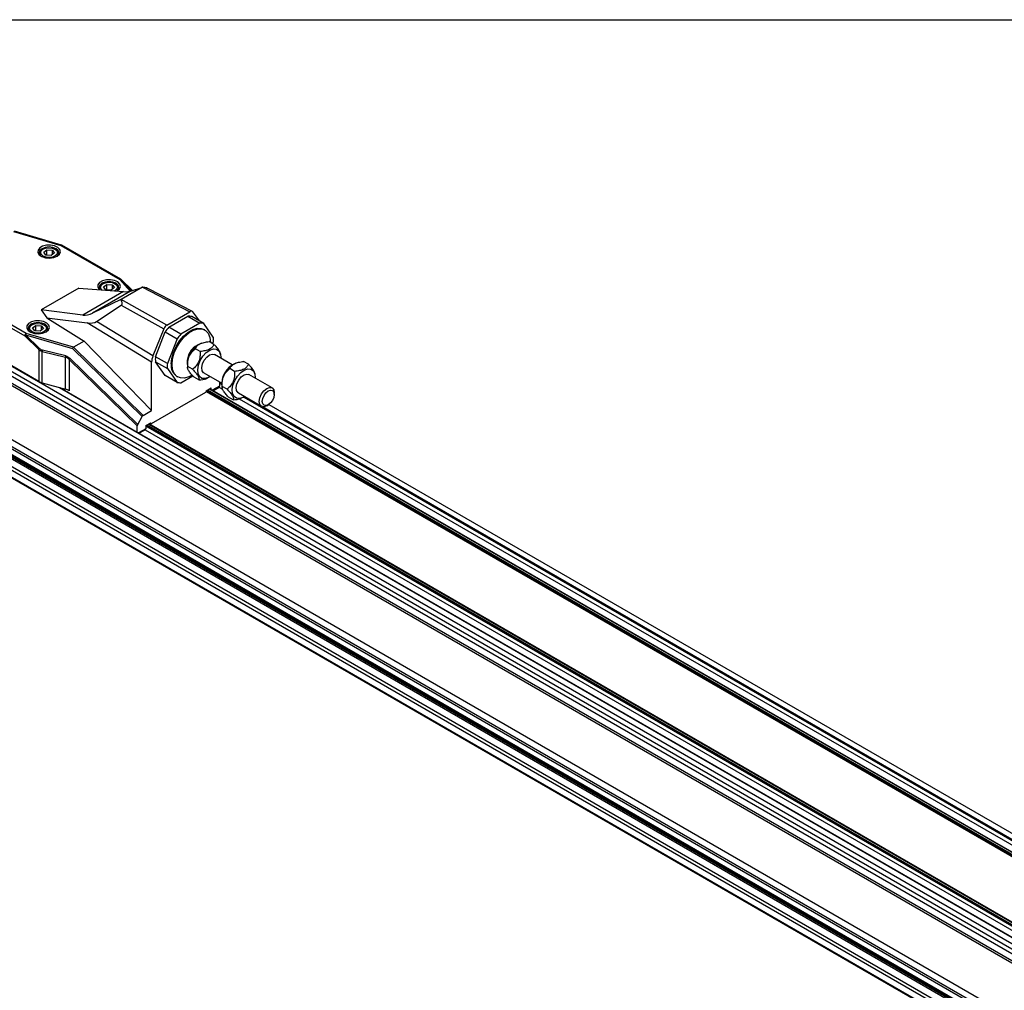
# Model space of a CAD drawing. Header units: millimetres. Extents: x 16 to 683, y 16 to 524.
# Tile 7 of 11: x 400 to 501, y 424 to 524. Entities that reach past the tile are written whole.
import ezdxf

# ---------------------------------------------------------------- set-up
doc = ezdxf.new("R2010")
doc.units = ezdxf.units.MM
doc.header["$LTSCALE"] = 2.5
doc.layers.add('TEXT', color=140, linetype='Continuous', lineweight=25)

msp = doc.modelspace()

# ---------------------------------------------------------------- linework, layer by layer
for p, q in [((399.557, 502.15), (404.405, 500.727)), ((404.466, 500.758), (399.645, 502.173)), ((402.583, 500.341), (402.491, 500.287)), ((402.649, 500.02), (402.975, 500.277)), ((402.975, 500.277), (403.524, 500.243)), ((402.975, 499.722), (402.975, 500.277)), ((403.524, 500.243), (403.747, 499.952)), ((403.524, 500.243), (403.524, 499.775)), ((403.906, 500.287), (403.813, 500.341)), ((404.405, 500.727), (410.446, 497.239)), ((410.554, 497.25), (404.513, 500.738)), ((379.725, 499.135), (662.568, 335.853)), ((379.903, 499.592), (662.746, 336.311)), ((402.198, 499.879), (402.198, 499.851)), ((402.873, 499.728), (402.649, 500.02)), ((403.422, 499.694), (402.873, 499.728)), ((403.747, 499.952), (403.422, 499.694)), ((404.198, 499.851), (404.198, 499.879)), ((379.725, 498.655), (662.568, 335.374)), ((379.833, 498.593), (662.614, 335.347)), ((379.725, 497.697), (662.568, 334.415)), ((379.833, 497.883), (662.614, 334.637)), ((410.446, 497.239), (411.522, 496.018)), ((411.622, 496.051), (410.59, 497.223)), ((411.748, 496.094), (410.59, 497.223)), ((411.749, 496.095), (410.598, 497.218)), ((406.258, 496.349), (402.396, 494.119)), ((406.258, 496.349), (410.843, 495.99)), ((411.561, 496.03), (407.664, 493.781)), ((408.347, 496.33), (408.347, 496.302)), ((408.732, 496.791), (408.64, 496.738)), ((408.798, 496.47), (409.124, 496.728)), ((409.021, 496.179), (408.798, 496.47)), ((409.57, 496.145), (409.021, 496.179)), ((409.124, 496.728), (409.673, 496.694)), ((409.124, 496.172), (409.124, 496.728)), ((409.896, 496.402), (409.57, 496.145)), ((409.673, 496.694), (409.896, 496.402)), ((409.673, 496.694), (409.673, 496.225)), ((410.054, 496.738), (409.962, 496.791)), ((410.347, 496.302), (410.347, 496.33)), ((412.775, 496.438), (410.597, 495.181)), ((411.561, 496.03), (412.802, 496.454)), ((412.775, 496.438), (417.647, 493.927)), ((417.9, 493.957), (413.389, 496.282)), ((400.854, 491.702), (394.812, 495.19)), ((410.843, 495.99), (406.671, 493.582)), ((410.567, 495.164), (407.664, 493.781)), ((415.281, 492.561), (410.597, 495.181)), ((394.659, 494.923), (400.7, 491.436)), ((402.396, 494.119), (402.979, 493.292)), ((406.671, 493.582), (402.396, 494.119)), ((408.053, 492.909), (410.601, 494.613)), ((410.601, 494.613), (414.965, 492.172)), ((402.979, 493.292), (406.812, 490.919)), ((402.979, 493.292), (407.121, 492.772)), ((415.281, 492.561), (417.647, 493.927)), ((415.478, 492.326), (417.45, 493.465)), ((417.45, 493.465), (418.68, 492.755)), ((419.064, 492.721), (417.834, 493.431)), ((418.674, 492.946), (417.963, 493.903)), ((379.725, 492.159), (662.568, 328.877)), ((379.833, 492.097), (662.614, 328.85)), ((401.061, 492.123), (401.061, 492.095)), ((401.446, 492.585), (401.354, 492.531)), ((401.512, 492.264), (401.838, 492.521)), ((401.735, 491.972), (401.512, 492.264)), ((401.838, 492.521), (402.387, 492.487)), ((401.838, 491.966), (401.838, 492.521)), ((402.61, 492.196), (402.284, 491.938)), ((402.387, 492.487), (402.61, 492.196)), ((402.387, 492.487), (402.387, 492.019)), ((402.768, 492.531), (402.676, 492.585)), ((403.061, 492.095), (403.061, 492.123)), ((413.719, 488.763), (407.121, 492.772)), ((413.851, 489.387), (408.053, 492.909)), ((414.965, 492.172), (413.851, 489.387)), ((416.707, 491.617), (415.478, 492.326)), ((418.68, 492.755), (416.707, 491.617)), ((420.05, 491.318), (419.064, 492.721)), ((419.177, 492.057), (419.085, 492.111)), ((379.725, 491.2), (662.568, 327.918)), ((379.833, 491.386), (662.614, 328.14)), ((402.132, 486.775), (393.228, 491.915)), ((400.7, 491.436), (402.132, 490.039)), ((402.213, 490.163), (400.78, 491.56)), ((400.78, 491.56), (405.595, 490.147)), ((405.702, 490.279), (400.854, 491.702)), ((402.284, 491.938), (401.735, 491.972)), ((414.107, 489.306), (415.093, 491.848)), ((415.093, 491.848), (416.323, 491.138)), ((416.323, 491.138), (415.337, 488.597)), ((402.132, 490.039), (402.132, 486.775)), ((402.515, 489.992), (402.489, 489.999)), ((404.909, 489.4), (402.515, 489.992)), ((405.595, 490.147), (412.742, 483.177)), ((405.694, 490.273), (412.851, 483.295)), ((406.812, 490.919), (405.702, 490.279)), ((413.719, 483.796), (406.812, 490.919)), ((418.698, 489.843), (418.204, 490.128)), ((418.841, 490.699), (418.76, 490.669)), ((420.116, 490.572), (419.622, 490.857)), ((419.988, 490.645), (420.05, 490.805)), ((402.495, 489.843), (404.889, 489.251)), ((402.495, 486.627), (402.495, 489.843)), ((404.889, 485.97), (404.889, 489.251)), ((412.249, 482.212), (405.251, 489.036)), ((405.251, 489.036), (405.251, 485.823)), ((412.294, 482.371), (405.331, 489.16)), ((415.337, 488.597), (414.107, 489.306)), ((421.996, 488.472), (420.174, 489.524)), ((420.797, 489.494), (420.768, 489.663)), ((413.719, 483.796), (413.719, 488.763)), ((415.093, 487.391), (414.107, 488.794)), ((414.107, 488.794), (415.337, 488.084)), ((415.337, 488.084), (416.323, 486.681)), ((417.388, 488.293), (417.416, 488.13)), ((417.922, 488.022), (417.427, 488.307)), ((422.233, 487.802), (421.739, 488.087)), ((422.376, 488.658), (422.296, 488.628)), ((423.651, 488.531), (423.157, 488.816)), ((416.323, 486.681), (415.093, 487.391)), ((416.302, 487.291), (416.395, 487.238)), ((416.707, 486.646), (417.944, 487.36)), ((418.563, 486.929), (418.069, 487.215)), ((419.087, 487.641), (420.909, 486.589)), ((419.734, 487.268), (419.208, 486.965)), ((419.208, 487.055), (419.208, 486.965)), ((419.344, 487.087), (419.424, 487.117)), ((426.077, 486.116), (423.709, 487.483)), ((424.332, 487.453), (424.304, 487.622)), ((402.495, 486.627), (404.889, 485.97)), ((404.243, 486.148), (663.271, 336.614)), ((663.314, 336.618), (404.34, 486.121)), ((419.308, 485.822), (419.819, 486.117)), ((419.628, 486.007), (666.002, 343.778)), ((666.028, 343.793), (419.653, 486.021)), ((419.819, 485.926), (419.819, 486.117)), ((420.679, 486.294), (419.93, 485.862)), ((419.994, 485.825), (420.634, 486.195)), ((420.629, 486.192), (420.984, 485.987)), ((420.679, 486.722), (420.679, 486.294)), ((420.679, 486.607), (420.906, 486.476)), ((420.924, 486.252), (420.951, 486.089)), ((421.457, 485.981), (420.963, 486.266)), ((419.247, 485.638), (413.682, 482.425)), ((419.308, 485.822), (419.308, 485.744)), ((419.308, 485.751), (665.621, 343.558)), ((419.308, 485.747), (665.617, 343.556)), ((419.339, 485.84), (665.713, 343.611)), ((419.462, 485.911), (665.836, 343.682)), ((422.099, 484.888), (421.605, 485.174)), ((422.623, 485.6), (424.99, 484.234)), ((422.688, 485.003), (666.663, 344.159)), ((422.88, 485.046), (422.96, 485.076)), ((423.163, 485.173), (667.047, 344.381)), ((426.302, 485.441), (426.302, 485.619)), ((390.744, 484.253), (648.205, 335.624)), ((390.761, 484.097), (647.941, 335.63)), ((425.112, 484.189), (667.17, 344.452)), ((425.533, 484.288), (425.687, 484.376)), ((425.759, 484.423), (672.535, 341.962)), ((412.294, 482.371), (412.742, 483.177)), ((412.851, 483.295), (413.719, 483.796)), ((394.331, 481.916), (647.76, 335.615)), ((412.249, 481.555), (412.249, 482.212)), ((413.11, 481.925), (412.36, 481.491)), ((413.11, 482.244), (413.621, 482.539)), ((413.11, 482.244), (413.11, 481.925)), ((413.11, 482.235), (659.705, 339.879)), ((413.226, 482.311), (659.767, 339.986)), ((413.391, 482.406), (659.85, 340.129)), ((659.862, 340.151), (413.417, 482.421)), ((413.527, 482.485), (413.639, 482.421)), ((413.621, 482.461), (413.553, 482.5)), ((413.621, 482.461), (413.621, 482.539)), ((391.897, 481.206), (646.148, 334.43)), ((391.961, 481.243), (646.212, 334.467)), ((392.576, 481.598), (646.489, 335.017)), ((392.884, 481.776), (646.708, 335.246)), ((394.261, 481.779), (647.516, 335.578)), ((412.423, 481.455), (413.065, 481.825)), ((413.059, 481.821), (659.513, 339.546))]:
    msp.add_line(p, q)
at = {"flags": 128}
for points in [[(404.025, 499.615), (404.267, 499.82), (404.366, 500.061), (404.306, 500.307), (404.097, 500.523), (403.767, 500.682), (403.36, 500.76), (402.931, 500.749), (402.538, 500.649), (402.234, 500.473), (402.061, 500.247), (402.041, 499.999), (402.177, 499.764), (402.452, 499.573), (402.827, 499.453), (403.252, 499.418), (403.67, 499.475), (404.025, 499.615)], [(403.969, 499.585), (404.142, 499.747), (404.22, 499.972), (404.142, 500.198), (403.921, 500.389), (403.589, 500.517), (403.198, 500.562), (402.807, 500.517), (402.476, 500.389), (402.254, 500.198), (402.177, 499.972), (402.254, 499.747), (402.427, 499.585)], [(402.847, 500.445), (403.178, 500.488), (403.512, 500.454), (403.799, 500.349), (403.994, 500.189), (404.068, 499.998), (404.009, 499.805), (403.828, 499.639), (403.55, 499.527), (403.219, 499.484), (402.885, 499.518), (402.598, 499.622), (402.403, 499.783), (402.329, 499.974), (402.387, 500.167), (402.569, 500.332), (402.847, 500.445)], [(404.405, 500.727), (404.415, 500.738), (404.425, 500.746), (404.435, 500.753), (404.445, 500.757), (404.454, 500.759), (404.462, 500.759), (404.466, 500.758)], [(410.137, 496.045), (410.174, 496.066), (410.416, 496.27), (410.515, 496.511), (410.455, 496.757), (410.246, 496.974), (409.916, 497.132), (409.509, 497.211), (409.08, 497.199), (408.687, 497.099), (408.383, 496.924), (408.21, 496.697), (408.19, 496.449), (408.326, 496.214), (408.357, 496.185)], [(410.598, 497.218), (410.596, 497.219), (410.59, 497.223)], [(410.133, 496.046), (410.291, 496.197), (410.369, 496.423), (410.291, 496.648), (410.07, 496.84), (409.738, 496.968), (409.347, 497.012), (408.956, 496.968), (408.625, 496.84), (408.403, 496.648), (408.325, 496.423), (408.403, 496.197), (408.416, 496.18)], [(408.616, 496.164), (408.552, 496.233), (408.478, 496.424), (408.536, 496.617), (408.718, 496.783), (408.996, 496.895)], [(408.996, 496.895), (409.327, 496.938), (409.661, 496.904), (409.947, 496.799), (410.142, 496.639), (410.217, 496.448), (410.158, 496.255), (409.976, 496.09), (409.927, 496.062)], [(402.887, 491.859), (403.13, 492.064), (403.228, 492.305), (403.169, 492.551), (402.96, 492.767), (402.63, 492.926), (402.222, 493.004), (401.793, 492.993), (401.4, 492.893), (401.097, 492.718), (400.923, 492.491), (400.903, 492.243), (401.04, 492.008), (401.314, 491.817), (401.69, 491.697), (402.115, 491.662), (402.533, 491.719), (402.887, 491.859)], [(402.832, 491.829), (403.005, 491.991), (403.083, 492.216), (403.005, 492.442), (402.783, 492.633), (402.452, 492.761), (402.061, 492.806), (401.67, 492.761), (401.338, 492.633), (401.117, 492.442), (401.039, 492.216), (401.117, 491.991), (401.29, 491.829)], [(401.709, 492.689), (402.04, 492.732), (402.375, 492.698), (402.661, 492.593), (402.856, 492.433), (402.93, 492.242), (402.872, 492.049), (402.69, 491.883), (402.413, 491.771), (402.081, 491.728), (401.747, 491.762), (401.461, 491.867), (401.266, 492.027), (401.192, 492.218), (401.25, 492.411), (401.432, 492.576), (401.709, 492.689)], [(415.726, 488.565), (415.783, 489.142), (415.951, 489.751), (416.221, 490.357), (416.576, 490.925), (416.996, 491.422), (417.456, 491.819), (417.931, 492.093), (418.391, 492.228), (418.811, 492.216), (419.085, 492.111)], [(415.818, 488.512), (415.875, 489.088), (416.044, 489.698), (416.313, 490.304), (416.668, 490.872), (417.088, 491.369), (417.549, 491.766), (418.023, 492.04), (418.484, 492.175), (418.904, 492.163), (419.259, 492.004), (419.528, 491.709), (419.696, 491.294), (419.753, 490.783), (419.753, 490.781)], [(418.448, 487.975), (418.526, 488.438), (418.712, 488.916), (418.988, 489.36), (419.327, 489.729), (419.695, 489.985), (420.057, 490.105), (420.378, 490.075), (420.625, 489.899), (420.775, 489.594), (420.813, 489.19), (420.811, 489.156)], [(419.087, 487.641), (419.058, 487.66), (418.905, 487.87), (418.863, 488.188), (418.938, 488.567), (419.118, 488.948), (419.376, 489.273), (419.673, 489.493), (419.963, 489.575), (420.174, 489.524)], [(417.862, 487.421), (417.549, 487.255), (417.088, 487.12), (416.668, 487.132), (416.313, 487.291), (416.044, 487.586), (415.875, 488.001), (415.818, 488.512)], [(419.724, 487.274), (419.566, 487.18), (419.203, 487.061), (418.883, 487.091), (418.636, 487.266), (418.486, 487.571), (418.448, 487.975)], [(421.984, 485.934), (422.061, 486.397), (422.247, 486.875), (422.523, 487.319), (422.862, 487.688), (423.231, 487.944), (423.593, 488.064), (423.913, 488.034), (424.161, 487.858), (424.311, 487.553), (424.348, 487.149), (424.346, 487.115)], [(422.623, 485.6), (422.594, 485.619), (422.441, 485.829), (422.399, 486.147), (422.473, 486.526), (422.653, 486.907), (422.911, 487.232), (423.208, 487.452), (423.499, 487.534), (423.709, 487.483)], [(423.26, 485.233), (423.101, 485.139), (422.739, 485.02), (422.419, 485.05), (422.171, 485.225), (422.021, 485.53), (421.984, 485.934)], [(424.765, 484.731), (424.823, 485.105), (424.99, 485.489), (425.239, 485.825), (425.533, 486.063), (425.827, 486.165), (426.077, 486.116), (426.243, 485.925), (426.302, 485.619), (426.302, 485.619)], [(425.072, 484.731), (425.119, 485.03), (425.252, 485.337), (425.452, 485.606), (425.687, 485.796), (425.922, 485.878), (426.122, 485.839), (426.255, 485.686), (426.302, 485.441), (426.255, 485.143), (426.122, 484.835), (425.922, 484.566), (425.687, 484.376), (425.452, 484.294), (425.252, 484.333), (425.119, 484.487), (425.072, 484.731)], [(425.533, 484.288), (425.533, 484.287), (425.239, 484.185), (424.99, 484.234), (424.823, 484.425), (424.765, 484.731)]]:
    msp.add_lwpolyline(points, dxfattribs=at)
for centre, radius, start, end in [((402.695, 499.836), 0.495, 114.27381, 178.76334), ((403.737, 499.86), 0.46, 358.43003, 68.53283), ((404.468, 500.638), 0.109, 65.69288, 125.61758), ((404.405, 500.55), 0.217, 60.00269, 73.63968), ((410.509, 497.151), 0.109, 65.69288, 125.61758), ((410.501, 497.084), 0.165, 57.42712, 109.48963), ((410.446, 497.062), 0.217, 45.72269, 60.00269), ((408.843, 496.287), 0.495, 114.27381, 178.76333), ((409.886, 496.31), 0.46, 358.43003, 68.53283), ((417.523, 492.115), 1.352, 76.68177, 93.0992), ((401.557, 492.08), 0.495, 114.27381, 178.76332), ((402.6, 492.104), 0.46, 358.43004, 68.53283), ((419.491, 488.706), 5.405, 137.95135, 144.4595), ((418.753, 491.406), 1.352, 76.68177, 93.0992), ((401.034, 491.421), 0.334, 122.60548, 177.39452), ((401.078, 491.279), 0.409, 136.66806, 157.49354), ((401.176, 491.446), 0.412, 141.52258, 163.88334), ((420.721, 487.997), 5.405, 137.95135, 144.4595), ((416.908, 491.061), 3.153, 355.33759, 4.66241), ((402.511, 489.882), 0.409, 136.66806, 157.49354), ((402.966, 489.842), 0.502, 161.71451, 178.8274), ((403.007, 489.85), 0.512, 163.9077, 180.77215), ((419.295, 488.776), 1.924, 116.27098, 183.7344), ((419.749, 488.514), 2.371, 114.63785, 185.36753), ((417.25, 489.05), 3.153, 175.33759, 184.66241), ((418.48, 488.34), 3.153, 175.33759, 184.66241), ((417.066, 488.404), 1.35, 173.14287, 235.54495), ((423.284, 486.473), 2.371, 114.63785, 185.36753), ((402.891, 488.119), 1.544, 240.55474, 255.1159), ((404.492, 484.478), 1.544, 60.55474, 75.1159), ((416.634, 487.996), 1.352, 256.68177, 273.0992), ((420.573, 486.282), 0.107, 305.01333, 6.29885), ((419.175, 485.75), 0.134, 302.60548, 357.39452), ((413.007, 481.911), 0.104, 304.05635, 7.25583), ((413.658, 482.455), 0.038, 170.78596, 309.20329)]:
    msp.add_arc(centre, radius, start, end)
for centre, major_axis, ratio, start_param, end_param in [((406.512, 498.125), (5.225, -1.956), 0.1697827, 5.7500595, 6.0790491), ((411.74, 496.545), (1.686, -0.297), 0.0703793, 0.222361, 0.901667), ((409.603, 495.311), (1.073, -0.619), 0.4210265, 6.0786393, 7.0300097), ((408.658, 499.364), (2.287, 5.705), 0.437934, 3.255825, 3.5848146), ((417.647, 493.501), (0.261, 0.452), 0.5769834, 6.0384415, 7.067744), ((405.684, 494.737), (2.538, -1.66), 0.4290434, 5.5623028, 6.1027695), ((415.281, 492.135), (0.261, 0.452), 0.5777797, 0.7852469, 1.8145493), ((405.668, 490.111), (0.113, 0.193), 0.3640472, 0.8139452, 1.5993434), ((406.294, 489.927), (0.608, -0.335), 0.2322784, 3.0019732, 3.0551138), ((414.642, 489.296), (0.653, 1.129), 0.5775765, 1.8160405, 2.3565072), ((412.851, 483.107), (0.102, 0.199), 0.575569, 0.7294473, 1.5148455), ((412.403, 482.301), (0.102, 0.199), 0.575569, 1.5148455, 2.3002436)]:
    msp.add_ellipse(centre, major_axis=major_axis, ratio=ratio, start_param=start_param, end_param=end_param)
for points, knots in [([(412.802, 496.454), (412.798, 496.451), (412.789, 496.446), (412.78, 496.441), (412.775, 496.438)], [0, 0, 0, 0, 0.50040648, 1, 1, 1, 1]), ([(410.597, 495.181), (410.593, 495.178), (410.583, 495.173), (410.573, 495.167), (410.567, 495.164)], [0, 0, 0, 0, 0.4995935, 1, 1, 1, 1]), ([(402.463, 489.852), (402.446, 489.857), (402.412, 489.868), (402.361, 489.889), (402.313, 489.912), (402.265, 489.939), (402.219, 489.969), (402.174, 490.002), (402.146, 490.027), (402.132, 490.039)], [0, 0, 0, 0, 0.1399525, 0.2804829, 0.4218299, 0.5642286, 0.7079086, 0.8530935, 1, 1, 1, 1]), ([(417.427, 488.307), (417.42, 488.484), (417.423, 488.66), (417.456, 488.923), (417.472, 489.011), (417.517, 489.185), (417.545, 489.27), (417.614, 489.431), (417.654, 489.509), (417.746, 489.657), (417.797, 489.725), (417.957, 489.917), (418.078, 490.028), (418.204, 490.128)], [0, 0, 0, 0, 0.25, 0.25, 0.375, 0.375, 0.5, 0.5, 0.625, 0.625, 0.75, 0.75, 1, 1, 1, 1]), ([(418.204, 490.128), (418.245, 490.222), (418.298, 490.313), (418.411, 490.44), (418.455, 490.481), (418.556, 490.559), (418.613, 490.595), (418.739, 490.659), (418.807, 490.688), (418.956, 490.74), (419.034, 490.761), (419.275, 490.816), (419.447, 490.84), (419.622, 490.857)], [0, 0, 0, 0, 0.25, 0.25, 0.375, 0.375, 0.5, 0.5, 0.625, 0.625, 0.75, 0.75, 1, 1, 1, 1]), ([(420.116, 490.572), (420.075, 490.478), (420.021, 490.388), (419.908, 490.26), (419.865, 490.219), (419.763, 490.141), (419.706, 490.105), (419.581, 490.041), (419.512, 490.012), (419.363, 489.961), (419.286, 489.939), (419.045, 489.884), (418.873, 489.86), (418.698, 489.843)], [0, 0, 0, 0, 0.25, 0.25, 0.375, 0.375, 0.5, 0.5, 0.625, 0.625, 0.75, 0.75, 1, 1, 1, 1]), ([(420.744, 489.659), (420.746, 489.69), (420.752, 489.774), (420.572, 490.057), (420.328, 490.346), (420.155, 490.53), (420.116, 490.572)], [0, 0, 0, 0, 0.1823007, 0.496159, 0.8853591, 1, 1, 1, 1]), ([(405.251, 489.036), (405.198, 489.091), (405.141, 489.137), (405.081, 489.173), (405.02, 489.209), (404.956, 489.235), (404.889, 489.251)], [3.11470228, 3.11470228, 3.11470228, 3.11470228, 3.28558048, 3.28558048, 3.28558048, 3.45645868, 3.45645868, 3.45645868, 3.45645868]), ([(404.909, 489.4), (404.987, 489.381), (405.062, 489.351), (405.133, 489.311), (405.204, 489.271), (405.27, 489.22), (405.331, 489.16)], [3.11470228, 3.11470228, 3.11470228, 3.11470228, 3.28558048, 3.28558048, 3.28558048, 3.45645868, 3.45645868, 3.45645868, 3.45645868]), ([(418.698, 489.843), (418.705, 489.666), (418.702, 489.49), (418.669, 489.227), (418.653, 489.14), (418.608, 488.965), (418.58, 488.881), (418.511, 488.719), (418.471, 488.641), (418.379, 488.494), (418.329, 488.425), (418.168, 488.234), (418.048, 488.122), (417.922, 488.022)], [0, 0, 0, 0, 0.25, 0.25, 0.375, 0.375, 0.5, 0.5, 0.625, 0.625, 0.75, 0.75, 1, 1, 1, 1]), ([(418.069, 487.215), (417.954, 487.336), (417.846, 487.455), (417.703, 487.627), (417.658, 487.684), (417.578, 487.794), (417.543, 487.846), (417.486, 487.943), (417.463, 487.988), (417.43, 488.072), (417.419, 488.109), (417.402, 488.209), (417.41, 488.262), (417.427, 488.307)], [0, 0, 0, 0, 0.25, 0.25, 0.375, 0.375, 0.5, 0.5, 0.625, 0.625, 0.75, 0.75, 1, 1, 1, 1]), ([(417.922, 488.022), (418.037, 487.901), (418.145, 487.782), (418.288, 487.609), (418.332, 487.553), (418.413, 487.443), (418.448, 487.39), (418.505, 487.293), (418.527, 487.248), (418.561, 487.165), (418.571, 487.128), (418.589, 487.027), (418.581, 486.974), (418.563, 486.929)], [0, 0, 0, 0, 0.25, 0.25, 0.375, 0.375, 0.5, 0.5, 0.625, 0.625, 0.75, 0.75, 1, 1, 1, 1]), ([(420.963, 486.266), (420.955, 486.443), (420.959, 486.619), (420.992, 486.882), (421.008, 486.97), (421.053, 487.144), (421.081, 487.229), (421.15, 487.39), (421.19, 487.468), (421.282, 487.616), (421.332, 487.684), (421.493, 487.876), (421.613, 487.987), (421.739, 488.087)], [0, 0, 0, 0, 0.25, 0.25, 0.375, 0.375, 0.5, 0.5, 0.625, 0.625, 0.75, 0.75, 1, 1, 1, 1]), ([(421.739, 488.087), (421.78, 488.181), (421.834, 488.271), (421.947, 488.399), (421.99, 488.44), (422.092, 488.518), (422.149, 488.554), (422.274, 488.618), (422.343, 488.647), (422.492, 488.698), (422.569, 488.72), (422.81, 488.775), (422.982, 488.799), (423.157, 488.816)], [0, 0, 0, 0, 0.25, 0.25, 0.375, 0.375, 0.5, 0.5, 0.625, 0.625, 0.75, 0.75, 1, 1, 1, 1]), ([(423.651, 488.531), (423.61, 488.437), (423.557, 488.347), (423.444, 488.219), (423.4, 488.178), (423.299, 488.1), (423.242, 488.064), (423.116, 488), (423.048, 487.971), (422.899, 487.92), (422.821, 487.898), (422.58, 487.843), (422.408, 487.819), (422.233, 487.802)], [0, 0, 0, 0, 0.25, 0.25, 0.375, 0.375, 0.5, 0.5, 0.625, 0.625, 0.75, 0.75, 1, 1, 1, 1]), ([(424.279, 487.618), (424.282, 487.649), (424.288, 487.733), (424.108, 488.015), (423.863, 488.305), (423.691, 488.489), (423.651, 488.531)], [0, 0, 0, 0, 0.18230066, 0.49615896, 0.88535914, 1, 1, 1, 1]), ([(418.563, 486.929), (418.841, 486.955), (419.133, 486.981), (419.332, 487.086), (419.342, 487.091)], [0, 0, 0, 0, 0.9498066, 1, 1, 1, 1]), ([(422.233, 487.802), (422.241, 487.625), (422.238, 487.449), (422.205, 487.186), (422.189, 487.099), (422.144, 486.924), (422.115, 486.839), (422.047, 486.678), (422.006, 486.6), (421.915, 486.453), (421.864, 486.384), (421.704, 486.193), (421.583, 486.081), (421.457, 485.981)], [0, 0, 0, 0, 0.25, 0.25, 0.375, 0.375, 0.5, 0.5, 0.625, 0.625, 0.75, 0.75, 1, 1, 1, 1]), ([(421.605, 485.174), (421.489, 485.295), (421.381, 485.414), (421.238, 485.586), (421.194, 485.643), (421.113, 485.753), (421.079, 485.805), (421.021, 485.902), (420.999, 485.947), (420.965, 486.031), (420.955, 486.068), (420.938, 486.168), (420.945, 486.221), (420.963, 486.266)], [0, 0, 0, 0, 0.25, 0.25, 0.375, 0.375, 0.5, 0.5, 0.625, 0.625, 0.75, 0.75, 1, 1, 1, 1]), ([(421.457, 485.981), (421.572, 485.86), (421.68, 485.741), (421.824, 485.568), (421.868, 485.512), (421.948, 485.401), (421.983, 485.349), (422.04, 485.252), (422.063, 485.207), (422.096, 485.124), (422.107, 485.087), (422.124, 484.986), (422.117, 484.933), (422.099, 484.888)], [0, 0, 0, 0, 0.25, 0.25, 0.375, 0.375, 0.5, 0.5, 0.625, 0.625, 0.75, 0.75, 1, 1, 1, 1]), ([(422.099, 484.888), (422.376, 484.914), (422.668, 484.94), (422.868, 485.045), (422.878, 485.05)], [0, 0, 0, 0, 0.9498066, 1, 1, 1, 1])]:
    msp.add_open_spline(points, degree=3, knots=knots)
for points in [[(402.213, 490.163), (402.293, 490.085), (402.387, 490.029), (402.489, 489.999)], [(402.495, 489.843), (402.484, 489.846), (402.474, 489.849), (402.463, 489.852)], [(404.909, 489.4), (404.894, 489.349), (404.887, 489.295), (404.889, 489.251)], [(405.251, 489.036), (405.264, 489.073), (405.294, 489.118), (405.331, 489.16)]]:
    msp.add_open_spline(points, degree=3)
at = {"layer": 'TEXT'}
msp.add_line((15.875, 523.875), (682.625, 523.875), dxfattribs=at)

doc.saveas('drawing.dxf')
